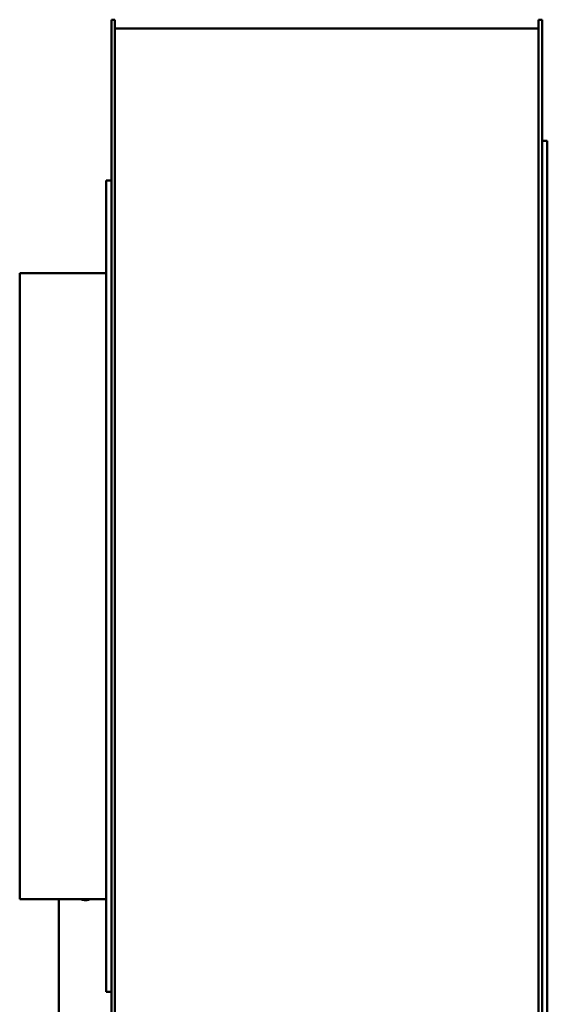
# Model space of a CAD drawing. Header units: millimetres. Extents: x 1512 to 2306, y 926 to 1774.
# Tile 2 of 3: x 1512 to 1811, y 1216 to 1774. Entities that reach past the tile are written whole.
import ezdxf

# ---------------------------------------------------------------- set-up
doc = ezdxf.new("R2010")
doc.units = ezdxf.units.MM
doc.header["$LTSCALE"] = 9.090909
doc.layers.add('Widoczne (ISO)', color=7, linetype='Continuous', lineweight=50)

msp = doc.modelspace()

# ---------------------------------------------------------------- linework, layer by layer
at = {"layer": 'Widoczne (ISO)'}
for p, q in [((1564.09, 1421.04), (1564.09, 1774.1)), ((1564.09, 1774.1), (1566.09, 1774.1)), ((1566.09, 1774.1), (1566.09, 1421.04)), ((1806.09, 1421.04), (1806.09, 1774.1)), ((1806.09, 1774.1), (1808.09, 1774.1)), ((1808.09, 1774.1), (1808.09, 1421.04)), ((1566.09, 1769.1), (1806.09, 1769.1)), ((1808.09, 1705.4), (1811.09, 1705.4)), ((1811.09, 1705.4), (1811.09, 1312.7)), ((1561.09, 1222.9), (1561.09, 1682.9)), ((1564.09, 1682.9), (1561.09, 1682.9)), ((1512.09, 1275.4), (1512.09, 1630.4)), ((1512.09, 1630.4), (1561.09, 1630.4)), ((1564.09, 972.9), (1564.09, 1421.04)), ((1566.09, 1421.04), (1566.09, 972.9)), ((1806.09, 972.9), (1806.09, 1421.04)), ((1808.09, 1421.04), (1808.09, 972.9)), ((1811.09, 1312.7), (1811.09, 934.9)), ((1512.09, 1275.4), (1561.09, 1275.4)), ((1534.35, 952.9), (1534.35, 1275.4)), ((1564.09, 1222.9), (1561.09, 1222.9))]:
    msp.add_line(p, q, dxfattribs=at)
for centre, radius, start, end in [((1548.83, 1280.4), 5.5, 245.38, 294.62), ((1548.83, 1280.4), 5.1, 258.6351, 281.3649), ((1549.35, 1280.4), 5.55, 261.8244, 295.7233)]:
    msp.add_arc(centre, radius, start, end, dxfattribs=at)
msp.add_ellipse((1819.09, 1628.04), major_axis=(0, 9.53), ratio=0.8391, start_param=1.562634, end_param=1.570796, dxfattribs=at)

doc.saveas('drawing.dxf')
